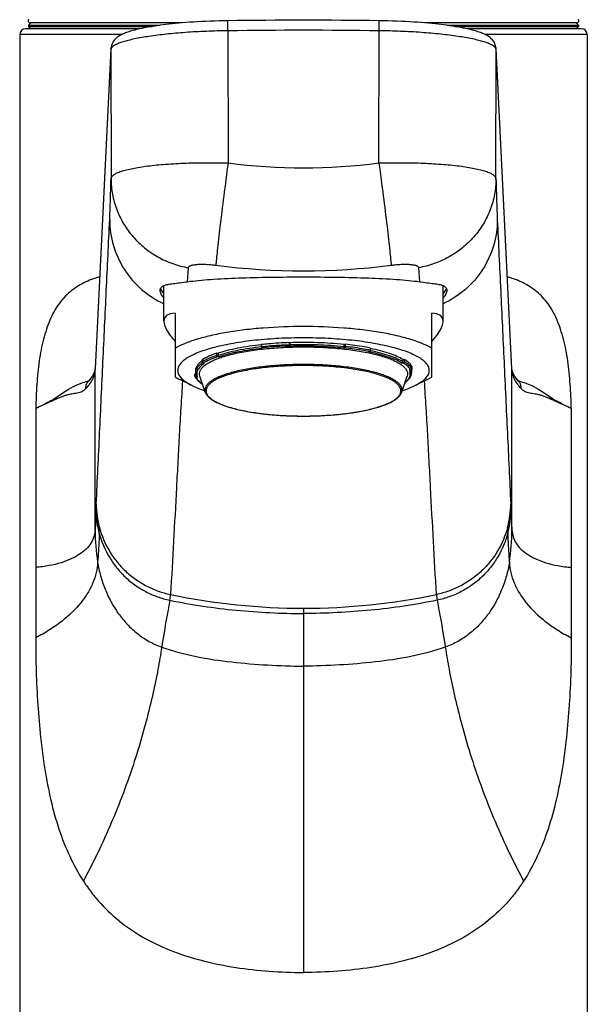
# Model space of a CAD drawing. Header units: millimetres. Extents: x 31 to 640, y 23 to 566.
# Tile 6 of 9: x 186 to 235, y 425 to 509. Entities that reach past the tile are written whole.
import ezdxf

# ---------------------------------------------------------------- set-up
doc = ezdxf.new("R2010")
doc.units = ezdxf.units.MM
doc.header["$LTSCALE"] = 46.255
doc.layers.get('0').update_dxf_attribs({"linetype": 'CONTINUOUS'})

msp = doc.modelspace()

# ---------------------------------------------------------------- linework, layer by layer
at = {"color": 7, "linetype": 'CONTINUOUS'}
for p, q in [((186.925, 508.829), (186.923, 508.727)), ((187.123, 508.527), (186.923, 508.727)), ((186.923, 508.727), (197.501, 508.727)), ((187.123, 509.027), (186.925, 508.829)), ((186.925, 508.829), (198.186, 508.829)), ((199.987, 509.027), (187.085, 509.027)), ((233.761, 509.027), (220.859, 509.027)), ((222.66, 508.829), (233.921, 508.829)), ((223.345, 508.727), (233.923, 508.727)), ((233.723, 509.027), (233.921, 508.829)), ((233.723, 508.527), (233.923, 508.727)), ((233.921, 508.829), (233.923, 508.727)), ((186.173, 508.027), (186.173, 294.527)), ((196.442, 508.527), (186.673, 508.527)), ((234.173, 508.527), (224.404, 508.527)), ((234.673, 508.027), (234.673, 294.527)), ((193.969, 506.829), (192.613, 479.48)), ((228.233, 479.48), (226.877, 506.829)), ((198.488, 483.559), (198.488, 486.588)), ((222.358, 483.559), (222.358, 486.588)), ((199.448, 484.238), (199.448, 478.8)), ((221.398, 478.8), (221.398, 484.238)), ((206.817, 481.586), (206.817, 481.393)), ((206.876, 481.24), (206.843, 481.271)), ((209.232, 481.56), (209.232, 481.754)), ((209.232, 481.754), (209.265, 481.722)), ((209.258, 481.439), (209.291, 481.407)), ((209.265, 481.722), (209.265, 481.529)), ((213.923, 481.28), (213.86, 481.251)), ((213.91, 481.564), (213.973, 481.592)), ((213.91, 481.371), (213.91, 481.564)), ((213.973, 481.592), (213.973, 481.399)), ((216.138, 481.075), (216.138, 481.268)), ((201.773, 480.272), (201.773, 480.079)), ((203.023, 480.639), (203.023, 480.833)), ((203.023, 480.833), (203.133, 480.816)), ((203.22, 480.513), (203.111, 480.53)), ((203.133, 480.816), (203.133, 480.623)), ((216.025, 480.928), (216.088, 480.956)), ((218.928, 480.278), (219.05, 480.286)), ((218.928, 480.085), (218.928, 480.278)), ((219.05, 480.286), (219.05, 480.093)), ((201.198, 479.353), (201.198, 479.16)), ((201.861, 479.969), (201.97, 479.953)), ((218.83, 479.981), (218.952, 479.99)), ((219.599, 479.365), (219.477, 479.356)), ((219.648, 479.353), (219.648, 479.16)), ((219.697, 479.468), (219.697, 479.661)), ((192.077, 478.476), (192.077, 478.476)), ((200.901, 478.062), (199.851, 478.581)), ((201.149, 479.045), (201.207, 479.049)), ((201.149, 478.852), (201.149, 479.045)), ((201.247, 478.762), (201.368, 478.771)), ((202.032, 477.493), (201.572, 478.864)), ((218.814, 477.493), (219.274, 478.864)), ((219.945, 478.062), (220.995, 478.581)), ((228.769, 478.476), (228.769, 478.476)), ((191.975, 478.411), (191.973, 478.41)), ((219.073, 478.264), (219.073, 478.241)), ((228.873, 478.41), (228.871, 478.411))]:
    msp.add_line(p, q, dxfattribs=at)
at = {"color": 9, "linetype": 'CONTINUOUS'}
for p, q in [((194.881, 508.027), (186.173, 508.027)), ((203.968, 508.358), (203.979, 497.074)), ((216.867, 497.074), (216.878, 508.358)), ((234.673, 508.027), (225.965, 508.027)), ((193.968, 506.779), (192.614, 479.48)), ((193.968, 506.779), (193.969, 506.829)), ((193.968, 506.779), (193.979, 495.727)), ((193.977, 506.828), (193.976, 506.827)), ((193.978, 506.828), (193.977, 506.827)), ((226.867, 495.727), (226.878, 506.779)), ((226.878, 506.779), (226.877, 506.829)), ((228.232, 479.48), (226.878, 506.779)), ((200.524, 486.931), (200.593, 488.123)), ((220.252, 488.123), (220.322, 486.931)), ((206.876, 481.24), (206.847, 481.236)), ((192.612, 479.431), (192.613, 479.48)), ((192.614, 479.48), (192.612, 479.431)), ((192.612, 465.715), (192.612, 479.431)), ((228.234, 479.431), (228.232, 479.48)), ((228.234, 479.431), (228.233, 479.48)), ((228.234, 465.715), (228.234, 479.431)), ((187.54, 476.1), (187.54, 456.524)), ((233.306, 476.1), (233.306, 456.524)), ((192.698, 467.539), (192.612, 465.715)), ((192.718, 467.96), (192.698, 467.539)), ((228.128, 467.957), (228.148, 467.539)), ((228.148, 467.539), (228.234, 465.715)), ((210.423, 459.043), (210.423, 427.941))]:
    msp.add_line(p, q, dxfattribs=at)
at = {"color": 7, "linetype": 'CONTINUOUS'}
for points in [[(203.955, 509.219), (203.611, 509.213), (203.216, 509.205), (202.828, 509.193), (202.448, 509.18), (202.077, 509.164), (201.715, 509.147), (201.363, 509.127), (201.021, 509.106), (200.69, 509.083), (200.369, 509.059), (200.058, 509.033), (199.758, 509.006), (199.469, 508.979), (199.191, 508.95), (198.924, 508.92), (198.667, 508.89), (198.42, 508.86), (198.183, 508.828), (197.955, 508.796), (197.737, 508.764), (197.528, 508.731), (197.327, 508.698), (197.135, 508.665), (196.951, 508.631), (196.776, 508.597), (196.608, 508.563), (196.448, 508.528), (196.295, 508.494), (196.15, 508.459), (196.012, 508.424), (195.88, 508.389), (195.755, 508.354), (195.636, 508.319), (195.523, 508.283), (195.415, 508.247), (195.313, 508.211), (195.215, 508.174), (195.121, 508.137), (195.031, 508.098), (194.945, 508.059), (194.863, 508.018), (194.783, 507.975), (194.705, 507.93), (194.63, 507.883), (194.557, 507.833), (194.487, 507.779), (194.418, 507.72), (194.351, 507.657), (194.287, 507.589), (194.226, 507.514), (194.169, 507.434), (194.118, 507.349), (194.073, 507.258), (194.035, 507.164), (194.006, 507.068), (193.985, 506.97), (193.972, 506.874), (193.969, 506.83)], [(226.876, 506.83), (226.874, 506.87), (226.862, 506.966), (226.841, 507.064), (226.812, 507.161), (226.774, 507.255), (226.73, 507.346), (226.679, 507.431), (226.622, 507.512), (226.561, 507.586), (226.497, 507.655), (226.431, 507.718), (226.362, 507.776), (226.292, 507.83), (226.219, 507.881), (226.144, 507.928), (226.067, 507.973), (225.987, 508.016), (225.904, 508.057), (225.818, 508.097), (225.728, 508.135), (225.635, 508.173), (225.537, 508.209), (225.435, 508.246), (225.327, 508.282), (225.214, 508.317), (225.095, 508.353), (224.97, 508.388), (224.839, 508.423), (224.701, 508.457), (224.556, 508.492), (224.404, 508.527), (224.244, 508.561), (224.077, 508.595), (223.901, 508.629), (223.718, 508.663), (223.526, 508.697), (223.326, 508.73), (223.117, 508.763), (222.899, 508.795), (222.672, 508.827), (222.435, 508.858), (222.188, 508.889), (221.932, 508.919), (221.665, 508.949), (221.387, 508.978), (221.099, 509.005), (220.8, 509.032), (220.489, 509.058), (220.169, 509.082), (219.837, 509.105), (219.496, 509.126), (219.144, 509.146), (218.782, 509.164), (218.41, 509.179), (218.029, 509.193), (217.64, 509.204), (217.242, 509.213), (216.891, 509.219)], [(192.613, 479.48), (192.595, 479.344), (192.55, 479.19), (192.475, 479.023), (192.37, 478.845), (192.234, 478.66), (192.077, 478.476)], [(228.769, 478.476), (228.612, 478.659), (228.476, 478.844), (228.371, 479.022), (228.296, 479.19), (228.251, 479.343), (228.233, 479.48)], [(192.077, 478.476), (192.057, 478.456), (192.037, 478.439), (192.024, 478.431), (192.011, 478.424), (191.988, 478.415), (191.973, 478.41)], [(228.873, 478.41), (228.858, 478.415), (228.836, 478.424), (228.822, 478.431), (228.809, 478.439), (228.789, 478.456), (228.769, 478.476)]]:
    msp.add_lwpolyline(points, dxfattribs=at)
for centre, radius, start, end in [((187.085, 509.227), 0.2, 141.55142, 270), ((210.423, 4.336), 504.924, 89.26602, 90.73398), ((233.761, 509.227), 0.2, 270, 38.44858), ((186.673, 508.027), 0.5, 90, 180), ((234.173, 508.027), 0.5, 0, 90), ((203.262, 478.05), 2.601, 124.94568, 126.32907), ((219.03, 479.353), 0.618, 359.99985, 2.48068)]:
    msp.add_arc(centre, radius, start, end, dxfattribs=at)
at = {"color": 9, "linetype": 'CONTINUOUS'}
for centre, radius, start, end in [((210.423, 4.476), 503.924, 89.26602, 90.73398), ((210.423, 546.132), 49.48, 262.51658, 277.48342), ((210.423, 546.28), 58.423, 262.63718, 277.36282), ((212.426, 463.046), 18.24, 78.44127, 78.61909), ((201.905, 479.141), 0.709, 161.1505, 163.22736), ((218.937, 479.14), 0.713, 17.83594, 18.56287), ((192.785, 477.824), 0.962, 137.39756, 144.2459), ((228.061, 477.824), 0.962, 35.7546, 42.60253), ((203.397, 480.593), 2.879, 235.77193, 236.16324), ((200.803, 467.534), 8.105, 179.9646, 195.02583), ((200.488, 467.958), 7.771, 179.97701, 195.02941), ((220.358, 467.958), 7.771, 344.97059, 0.02299), ((220.043, 467.534), 8.105, 344.97417, 0.0354), ((170.116, 466.074), 22.868, 358.39357, 359.67137), ((250.73, 466.074), 22.868, 180.32863, 181.60643), ((209.839, 465.732), 17.227, 180.05696, 189.20608), ((211.007, 465.732), 17.227, 350.79392, 359.94304), ((193.686, 460.661), 5.397, 350.07068, 355.28186), ((210.428, 514.577), 55.534, 258.19275, 269.99503), ((210.418, 514.577), 55.534, 270.00497, 281.80725), ((227.16, 460.661), 5.397, 184.71814, 189.92932)]:
    msp.add_arc(centre, radius, start, end, dxfattribs=at)
at = {"color": 7, "linetype": 'CONTINUOUS'}
for major_axis, start_param, end_param in [((11.858, -6.964), 2.851774, 3.659426), ((11.858, 6.964), 5.765352, 6.573004)]:
    msp.add_ellipse((210.423, 476.903), major_axis=major_axis, ratio=0.194963, start_param=start_param, end_param=end_param, dxfattribs=at)
at = {"color": 9, "linetype": 'CONTINUOUS'}
for points, knots in [([(203.968, 508.358), (203.966, 508.502), (203.963, 508.717), (203.959, 508.968), (203.957, 509.111), (203.956, 509.183), (203.955, 509.219)], [0, 0, 0, 0, 0.500001, 0.750002, 0.875002, 1, 1, 1, 1]), ([(216.878, 508.358), (216.88, 508.502), (216.883, 508.717), (216.886, 508.968), (216.889, 509.111), (216.889, 509.183), (216.891, 509.219)], [0, 0, 0, 0, 0.500001, 0.750002, 0.875002, 1, 1, 1, 1]), ([(203.968, 508.358), (203.354, 508.351), (202.146, 508.32), (200.387, 508.223), (198.75, 508.081), (197.291, 507.9), (196.212, 507.715), (195.476, 507.548), (195.028, 507.426), (194.655, 507.301), (194.361, 507.173), (194.146, 507.046), (194.04, 506.946), (194.008, 506.895)], [0, 0, 0, 0, 0.181049, 0.356113, 0.519366, 0.665417, 0.789522, 0.842109, 0.887859, 0.926502, 0.957907, 0.982191, 1, 1, 1, 1]), ([(226.838, 506.895), (226.806, 506.946), (226.7, 507.046), (226.485, 507.173), (226.191, 507.301), (225.819, 507.426), (225.37, 507.548), (224.634, 507.715), (223.555, 507.9), (222.096, 508.081), (220.459, 508.223), (218.7, 508.32), (217.492, 508.351), (216.878, 508.358)], [0, 0, 0, 0, 0.017802, 0.042079, 0.073478, 0.112115, 0.157862, 0.210446, 0.33455, 0.480604, 0.643865, 0.818939, 1, 1, 1, 1]), ([(194.008, 506.895), (194.004, 506.889), (193.992, 506.868), (193.982, 506.845), (193.977, 506.828)], [0, 0, 0, 0, 0.263356, 1, 1, 1, 1]), ([(226.866, 506.837), (226.865, 506.842), (226.857, 506.862), (226.847, 506.881), (226.838, 506.895)], [0, 0, 0, 0, 0.239532, 1, 1, 1, 1]), ([(226.878, 506.779), (226.877, 506.794), (226.874, 506.813), (226.868, 506.832), (226.866, 506.837)], [0, 0, 0, 0, 0.743261, 1, 1, 1, 1]), ([(193.979, 495.727), (193.98, 495.754), (193.991, 495.81), (194.033, 495.89), (194.098, 495.968), (194.224, 496.078), (194.446, 496.205), (194.783, 496.342), (195.206, 496.47), (195.712, 496.59), (196.296, 496.699), (197.214, 496.835), (198.512, 496.966), (200.215, 497.063), (202.061, 497.104), (203.332, 497.09), (203.979, 497.074)], [0, 0, 0, 0, 0.007848, 0.016378, 0.02607, 0.037252, 0.064812, 0.099949, 0.142821, 0.193295, 0.251054, 0.315652, 0.463116, 0.630499, 0.811692, 1, 1, 1, 1]), ([(203.979, 497.074), (203.853, 496.134), (203.616, 494.327), (203.345, 492.146), (203.163, 490.592), (203.059, 489.659), (202.985, 488.928), (202.947, 488.51), (202.936, 488.339)], [0, 0, 0, 0, 0.323304, 0.621572, 0.749262, 0.85706, 0.941533, 1, 1, 1, 1]), ([(216.867, 497.074), (217.514, 497.09), (218.785, 497.104), (220.631, 497.063), (222.09, 496.98), (223.168, 496.882), (223.893, 496.797), (224.55, 496.699), (225.134, 496.59), (225.64, 496.47), (226.063, 496.342), (226.4, 496.205), (226.622, 496.078), (226.748, 495.968), (226.813, 495.89), (226.855, 495.81), (226.866, 495.754), (226.867, 495.727)], [0, 0, 0, 0, 0.188306, 0.369497, 0.536878, 0.613454, 0.684352, 0.748949, 0.806706, 0.857181, 0.900052, 0.935188, 0.962749, 0.97393, 0.983624, 0.992153, 1, 1, 1, 1]), ([(216.867, 497.074), (216.993, 496.134), (217.229, 494.327), (217.5, 492.146), (217.683, 490.592), (217.786, 489.659), (217.861, 488.928), (217.898, 488.51), (217.91, 488.339)], [0, 0, 0, 0, 0.323304, 0.621572, 0.749262, 0.85706, 0.941533, 1, 1, 1, 1]), ([(193.862, 492.221), (193.885, 492.725), (193.929, 493.893), (193.962, 495.062), (193.979, 495.727)], [0, 0, 0, 0, 0.431414, 1, 1, 1, 1]), ([(193.979, 495.727), (193.98, 495.278), (194.063, 494.378), (194.428, 493.072), (195.023, 491.846), (195.828, 490.738), (196.82, 489.782), (197.967, 489.007), (199.236, 488.435), (200.137, 488.201), (200.593, 488.123)], [0, 0, 0, 0, 0.12303, 0.246364, 0.370229, 0.494781, 0.620096, 0.746154, 0.872849, 1, 1, 1, 1]), ([(226.867, 495.727), (226.866, 495.278), (226.783, 494.378), (226.418, 493.072), (225.823, 491.846), (225.018, 490.738), (224.026, 489.782), (222.878, 489.007), (221.61, 488.435), (220.709, 488.201), (220.252, 488.123)], [0, 0, 0, 0, 0.12303, 0.246364, 0.370229, 0.494781, 0.620096, 0.746154, 0.872849, 1, 1, 1, 1]), ([(226.867, 495.727), (226.884, 495.062), (226.917, 493.893), (226.961, 492.725), (226.984, 492.221)], [0, 0, 0, 0, 0.568585, 1, 1, 1, 1]), ([(192.718, 467.96), (192.813, 469.981), (193.004, 474.024), (193.289, 480.087), (193.576, 486.153), (193.768, 490.196), (193.862, 492.221)], [0, 0, 0, 0, 0.24983, 0.500035, 0.749638, 1, 1, 1, 1]), ([(193.862, 492.221), (193.863, 491.476), (194.081, 489.974), (195.03, 487.911), (196.523, 486.192), (197.805, 485.366), (198.487, 485.052)], [0, 0, 0, 0, 0.249077, 0.498637, 0.748937, 1, 1, 1, 1]), ([(226.984, 492.221), (226.983, 491.476), (226.765, 489.974), (225.816, 487.911), (224.323, 486.192), (223.041, 485.366), (222.359, 485.052)], [0, 0, 0, 0, 0.249077, 0.498637, 0.748937, 1, 1, 1, 1]), ([(226.984, 492.221), (227.078, 490.196), (227.27, 486.153), (227.557, 480.085), (227.842, 474.022), (228.033, 469.978), (228.128, 467.957)], [0, 0, 0, 0, 0.250381, 0.499898, 0.750214, 1, 1, 1, 1]), ([(200.593, 488.123), (200.594, 488.142), (200.606, 488.182), (200.65, 488.233), (200.716, 488.278), (200.803, 488.316), (200.911, 488.348), (201.089, 488.386), (201.351, 488.415), (201.702, 488.427), (202.093, 488.418), (202.509, 488.389), (202.792, 488.358), (202.936, 488.339)], [0, 0, 0, 0, 0.023258, 0.049449, 0.081273, 0.119947, 0.16577, 0.21855, 0.343031, 0.488681, 0.650169, 0.822273, 1, 1, 1, 1]), ([(217.91, 488.339), (218.054, 488.358), (218.337, 488.389), (218.753, 488.418), (219.143, 488.427), (219.495, 488.415), (219.757, 488.386), (219.935, 488.348), (220.042, 488.316), (220.13, 488.278), (220.195, 488.233), (220.239, 488.182), (220.251, 488.142), (220.252, 488.123)], [0, 0, 0, 0, 0.177726, 0.349831, 0.511318, 0.65697, 0.781452, 0.834231, 0.880053, 0.918728, 0.950551, 0.976741, 1, 1, 1, 1]), ([(193.001, 487.35), (192.54, 487.217), (191.865, 486.968), (191.042, 486.497), (190.476, 486.079), (189.959, 485.591), (189.495, 485.026), (189.09, 484.376), (188.745, 483.648), (188.452, 482.855), (188.201, 482.007), (187.992, 481.109), (187.771, 479.828), (187.617, 478.151), (187.561, 476.79), (187.54, 476.1)], [0, 0, 0, 0, 0.106478, 0.158271, 0.209847, 0.261926, 0.315504, 0.37169, 0.431123, 0.493682, 0.559009, 0.627081, 0.698065, 0.846964, 1, 1, 1, 1]), ([(233.306, 476.1), (233.285, 476.79), (233.229, 478.151), (233.074, 479.828), (232.854, 481.109), (232.645, 482.007), (232.394, 482.856), (232.1, 483.649), (231.755, 484.376), (231.351, 485.026), (230.886, 485.592), (230.369, 486.08), (229.804, 486.498), (228.98, 486.969), (228.305, 487.217), (227.844, 487.35)], [0, 0, 0, 0, 0.153035, 0.301926, 0.372909, 0.440986, 0.506319, 0.568876, 0.628303, 0.684487, 0.738066, 0.790153, 0.84173, 0.893521, 1, 1, 1, 1]), ([(206.821, 481.358), (206.142, 481.284), (205.165, 481.142), (203.939, 480.868), (203.389, 480.709), (203.133, 480.623)], [0, 0, 0, 0, 0.544073, 0.784715, 1, 1, 1, 1]), ([(206.847, 481.236), (206.18, 481.163), (205.22, 481.023), (204.014, 480.753), (203.472, 480.597), (203.22, 480.513)], [0, 0, 0, 0, 0.543812, 0.7845, 1, 1, 1, 1]), ([(206.817, 481.393), (207.012, 481.414), (207.816, 481.493), (208.622, 481.54), (209.232, 481.56)], [0, 0, 0, 0, 0.243242, 1, 1, 1, 1]), ([(209.258, 481.439), (209.052, 481.432), (208.246, 481.398), (207.44, 481.336), (206.843, 481.271)], [0, 0, 0, 0, 0.255819, 1, 1, 1, 1]), ([(213.91, 481.371), (213.152, 481.451), (211.603, 481.554), (210.052, 481.555), (209.265, 481.529)], [0, 0, 0, 0, 0.492089, 1, 1, 1, 1]), ([(213.86, 481.251), (213.114, 481.33), (211.591, 481.431), (210.065, 481.432), (209.291, 481.407)], [0, 0, 0, 0, 0.492136, 1, 1, 1, 1]), ([(216.088, 480.956), (215.919, 480.99), (215.201, 481.124), (214.477, 481.221), (213.923, 481.28)], [0, 0, 0, 0, 0.236125, 1, 1, 1, 1]), ([(216.138, 481.075), (215.969, 481.109), (215.252, 481.242), (214.528, 481.34), (213.973, 481.399)], [0, 0, 0, 0, 0.23628, 1, 1, 1, 1]), ([(218.928, 480.085), (218.762, 480.187), (218.381, 480.38), (217.735, 480.626), (216.974, 480.85), (216.426, 480.976), (216.135, 481.035)], [0, 0, 0, 0, 0.197181, 0.430898, 0.699481, 1, 1, 1, 1]), ([(203.023, 480.639), (202.787, 480.56), (202.358, 480.399), (201.949, 480.19), (201.773, 480.079)], [0, 0, 0, 0, 0.545024, 1, 1, 1, 1]), ([(203.111, 480.53), (202.874, 480.451), (202.445, 480.289), (202.036, 480.081), (201.861, 479.969)], [0, 0, 0, 0, 0.545512, 1, 1, 1, 1]), ([(218.83, 479.981), (218.667, 480.082), (218.291, 480.272), (217.655, 480.514), (216.906, 480.734), (216.366, 480.858), (216.08, 480.917)], [0, 0, 0, 0, 0.197464, 0.431266, 0.699745, 1, 1, 1, 1]), ([(192.612, 479.431), (192.605, 479.294), (192.559, 479.014), (192.4, 478.601), (192.152, 478.189), (191.94, 477.929), (191.822, 477.799)], [0, 0, 0, 0, 0.221654, 0.457054, 0.714414, 1, 1, 1, 1]), ([(201.226, 479.346), (201.221, 479.33), (201.205, 479.27), (201.198, 479.207), (201.198, 479.16)], [0, 0, 0, 0, 0.254811, 1, 1, 1, 1]), ([(201.797, 480.007), (201.727, 479.959), (201.598, 479.862), (201.39, 479.663), (201.274, 479.49), (201.234, 479.37)], [0, 0, 0, 0, 0.297285, 0.560436, 1, 1, 1, 1]), ([(201.97, 479.953), (201.849, 479.876), (201.681, 479.753), (201.5, 479.565), (201.402, 479.428), (201.334, 479.289), (201.298, 479.148), (201.295, 479.007), (201.314, 478.915), (201.329, 478.87)], [0, 0, 0, 0, 0.318371, 0.454555, 0.57739, 0.689441, 0.79423, 0.896148, 1, 1, 1, 1]), ([(218.558, 478.246), (218.485, 478.316), (218.311, 478.454), (218.004, 478.638), (217.633, 478.814), (217.026, 479.048), (216.127, 479.302), (214.905, 479.542), (213.531, 479.721), (212.051, 479.833), (210.516, 479.874), (208.978, 479.841), (207.489, 479.738), (206.1, 479.566), (204.857, 479.334), (203.938, 479.085), (203.311, 478.855), (202.925, 478.681), (202.602, 478.499), (202.345, 478.309), (202.155, 478.113), (202.033, 477.908), (201.988, 477.696), (202.01, 477.557), (202.032, 477.493)], [0, 0, 0, 0, 0.017271, 0.03747, 0.060697, 0.08693, 0.147927, 0.219044, 0.298242, 0.383091, 0.470912, 0.558903, 0.644255, 0.724268, 0.796477, 0.858783, 0.885727, 0.909684, 0.93061, 0.948568, 0.963793, 0.976786, 0.988437, 1, 1, 1, 1]), ([(218.466, 478.172), (218.391, 478.246), (218.209, 478.388), (217.888, 478.577), (217.497, 478.758), (216.857, 478.997), (215.908, 479.253), (214.621, 479.491), (213.178, 479.662), (211.634, 479.76), (210.045, 479.781), (208.47, 479.723), (206.967, 479.59), (205.592, 479.386), (204.554, 479.156), (203.829, 478.936), (203.37, 478.767), (202.976, 478.587), (202.651, 478.398), (202.396, 478.201), (202.214, 477.997), (202.107, 477.782), (202.084, 477.56), (202.149, 477.341), (202.238, 477.213), (202.291, 477.15)], [0, 0, 0, 0, 0.017766, 0.038674, 0.062823, 0.090178, 0.153919, 0.22823, 0.310753, 0.398708, 0.489061, 0.578665, 0.664409, 0.743359, 0.812915, 0.843503, 0.871019, 0.895333, 0.916404, 0.934325, 0.949396, 0.96226, 0.974031, 0.986166, 1, 1, 1, 1]), ([(219.599, 479.365), (219.541, 479.485), (219.344, 479.724), (219.096, 479.901), (218.952, 479.99)], [0, 0, 0, 0, 0.439984, 1, 1, 1, 1]), ([(219.697, 479.468), (219.638, 479.588), (219.441, 479.827), (219.194, 480.004), (219.05, 480.093)], [0, 0, 0, 0, 0.440608, 1, 1, 1, 1]), ([(219.096, 478.33), (219.191, 478.405), (219.353, 478.555), (219.496, 478.783), (219.545, 478.965), (219.554, 479.144), (219.516, 479.276), (219.477, 479.356)], [0, 0, 0, 0, 0.302765, 0.552844, 0.665432, 0.774676, 1, 1, 1, 1]), ([(219.648, 479.16), (219.648, 479.177), (219.645, 479.244), (219.632, 479.31), (219.616, 479.358)], [0, 0, 0, 0, 0.246714, 1, 1, 1, 1]), ([(229.024, 477.799), (228.906, 477.929), (228.694, 478.189), (228.446, 478.601), (228.287, 479.014), (228.241, 479.294), (228.234, 479.431)], [0, 0, 0, 0, 0.285585, 0.542946, 0.778346, 1, 1, 1, 1]), ([(200.087, 478.463), (200.039, 477.707), (199.94, 476.192), (199.808, 473.914), (199.688, 471.631), (199.528, 468.584), (199.324, 464.779), (199.15, 461.737), (199.064, 460.218)], [0, 0, 0, 0, 0.124394, 0.249248, 0.374488, 0.499807, 0.750155, 1, 1, 1, 1]), ([(201.247, 478.762), (201.297, 478.659), (201.457, 478.452), (201.66, 478.292), (201.777, 478.212)], [0, 0, 0, 0, 0.447356, 1, 1, 1, 1]), ([(201.329, 478.87), (201.331, 478.862), (201.343, 478.828), (201.357, 478.795), (201.368, 478.771)], [0, 0, 0, 0, 0.245316, 1, 1, 1, 1]), ([(221.781, 460.218), (221.695, 461.737), (221.522, 464.779), (221.318, 468.584), (221.158, 471.631), (221.038, 473.914), (220.906, 476.192), (220.807, 477.707), (220.758, 478.463)], [0, 0, 0, 0, 0.249844, 0.500193, 0.625511, 0.750751, 0.875607, 1, 1, 1, 1]), ([(191.973, 478.41), (191.785, 478.352), (191.493, 478.268), (191.107, 478.127), (190.812, 477.995), (190.525, 477.841), (190.166, 477.613), (189.745, 477.313), (189.232, 476.976), (188.697, 476.669), (188.131, 476.377), (187.741, 476.193), (187.54, 476.1)], [0, 0, 0, 0, 0.117821, 0.18099, 0.245739, 0.310863, 0.375302, 0.499606, 0.620038, 0.741779, 0.867954, 1, 1, 1, 1]), ([(191.822, 477.799), (191.773, 477.745), (191.669, 477.648), (191.492, 477.533), (191.299, 477.454), (191.015, 477.386), (190.71, 477.353), (190.388, 477.297), (190.125, 477.227), (189.849, 477.133), (189.56, 477.016), (189.258, 476.882), (188.826, 476.685), (188.253, 476.42), (187.784, 476.209), (187.54, 476.1)], [0, 0, 0, 0, 0.046797, 0.091352, 0.135443, 0.180731, 0.279146, 0.333324, 0.391591, 0.45429, 0.521439, 0.592723, 0.667688, 0.827618, 1, 1, 1, 1]), ([(191.821, 477.799), (191.819, 477.903), (191.849, 478.113), (191.943, 478.302), (192.004, 478.387)], [0, 0, 0, 0, 0.50116, 1, 1, 1, 1]), ([(202.379, 477.057), (202.456, 476.982), (202.641, 476.838), (202.969, 476.646), (203.367, 476.463), (204.022, 476.222), (204.991, 475.963), (206.306, 475.726), (207.777, 475.557), (209.348, 475.464), (210.961, 475.45), (212.553, 475.517), (214.064, 475.661), (215.437, 475.877), (216.465, 476.119), (217.176, 476.348), (217.619, 476.523), (217.994, 476.709), (218.298, 476.904), (218.529, 477.106), (218.685, 477.317), (218.76, 477.539), (218.744, 477.765), (218.641, 477.983), (218.531, 478.11), (218.466, 478.172)], [0, 0, 0, 0, 0.017915, 0.039042, 0.063482, 0.091193, 0.155806, 0.231124, 0.314678, 0.403565, 0.494625, 0.584596, 0.670266, 0.748629, 0.81705, 0.846872, 0.873503, 0.896837, 0.916874, 0.933776, 0.947972, 0.960313, 0.972139, 0.984972, 1, 1, 1, 1]), ([(218.814, 477.493), (218.834, 477.554), (218.857, 477.683), (218.821, 477.882), (218.718, 478.075), (218.617, 478.189), (218.558, 478.246)], [0, 0, 0, 0, 0.228915, 0.457949, 0.70943, 1, 1, 1, 1]), ([(229.024, 477.799), (229.026, 477.903), (228.997, 478.113), (228.902, 478.302), (228.842, 478.387)], [0, 0, 0, 0, 0.501149, 1, 1, 1, 1]), ([(233.306, 476.1), (233.105, 476.193), (232.715, 476.377), (232.149, 476.669), (231.615, 476.976), (231.102, 477.313), (230.68, 477.613), (230.321, 477.84), (230.035, 477.995), (229.739, 478.127), (229.353, 478.268), (229.062, 478.351), (228.873, 478.41)], [0, 0, 0, 0, 0.13204, 0.258213, 0.379957, 0.500401, 0.624719, 0.689161, 0.754275, 0.81902, 0.882185, 1, 1, 1, 1]), ([(233.306, 476.1), (233.062, 476.209), (232.592, 476.42), (231.919, 476.731), (231.393, 476.972), (230.996, 477.132), (230.721, 477.227), (230.458, 477.296), (230.209, 477.34), (229.974, 477.371), (229.754, 477.404), (229.547, 477.454), (229.354, 477.533), (229.177, 477.647), (229.073, 477.745), (229.024, 477.799)], [0, 0, 0, 0, 0.17238, 0.332308, 0.478538, 0.54568, 0.608396, 0.666632, 0.720822, 0.771545, 0.819231, 0.86454, 0.908633, 0.953199, 1, 1, 1, 1]), ([(202.291, 477.15), (202.298, 477.142), (202.326, 477.11), (202.356, 477.079), (202.379, 477.057)], [0, 0, 0, 0, 0.242607, 1, 1, 1, 1]), ([(192.984, 465.943), (193.172, 465.24), (193.605, 464.217), (194.44, 463.016), (195.188, 462.208), (196.042, 461.511), (196.983, 460.935), (197.994, 460.491), (198.705, 460.293), (199.064, 460.218)], [0, 0, 0, 0, 0.24866, 0.37349, 0.498484, 0.62365, 0.748974, 0.87443, 1, 1, 1, 1]), ([(227.862, 465.943), (227.673, 465.24), (227.241, 464.217), (226.406, 463.016), (225.658, 462.208), (224.804, 461.511), (223.863, 460.935), (222.851, 460.491), (222.141, 460.293), (221.781, 460.218)], [0, 0, 0, 0, 0.24866, 0.37349, 0.498484, 0.62365, 0.748974, 0.87443, 1, 1, 1, 1]), ([(192.612, 465.715), (192.603, 465.52), (192.535, 465.126), (192.27, 464.572), (191.849, 464.066), (191.277, 463.615), (190.555, 463.223), (189.685, 462.899), (188.665, 462.651), (187.93, 462.561), (187.54, 462.523)], [0, 0, 0, 0, 0.090171, 0.181947, 0.280841, 0.391255, 0.516385, 0.658484, 0.819231, 1, 1, 1, 1]), ([(192.975, 465.433), (192.97, 465.249), (192.939, 464.429), (192.881, 463.611), (192.834, 462.976)], [0, 0, 0, 0, 0.223871, 1, 1, 1, 1]), ([(192.975, 465.433), (193.163, 464.732), (193.592, 463.712), (194.419, 462.514), (195.16, 461.709), (196.006, 461.015), (196.938, 460.442), (197.941, 460.001), (198.645, 459.805), (199.002, 459.731)], [0, 0, 0, 0, 0.249508, 0.374491, 0.499478, 0.624507, 0.749597, 0.874758, 1, 1, 1, 1]), ([(227.871, 465.433), (227.682, 464.732), (227.253, 463.712), (226.427, 462.514), (225.686, 461.709), (224.84, 461.015), (223.907, 460.442), (222.905, 460.001), (222.201, 459.805), (221.844, 459.731)], [0, 0, 0, 0, 0.249508, 0.374491, 0.499478, 0.624507, 0.749597, 0.874758, 1, 1, 1, 1]), ([(227.871, 465.433), (227.876, 465.249), (227.907, 464.429), (227.964, 463.611), (228.012, 462.976)], [0, 0, 0, 0, 0.223871, 1, 1, 1, 1]), ([(228.234, 465.715), (228.243, 465.52), (228.311, 465.126), (228.576, 464.572), (228.997, 464.066), (229.569, 463.615), (230.29, 463.223), (231.161, 462.899), (232.181, 462.651), (232.916, 462.561), (233.306, 462.523)], [0, 0, 0, 0, 0.090171, 0.181947, 0.280841, 0.391255, 0.516385, 0.658484, 0.819231, 1, 1, 1, 1]), ([(192.834, 462.976), (192.817, 462.68), (192.729, 462.079), (192.439, 461.194), (191.993, 460.324), (191.169, 459.157), (190.05, 458.096), (188.709, 457.159), (187.945, 456.727), (187.54, 456.524)], [0, 0, 0, 0, 0.102009, 0.207844, 0.31912, 0.437214, 0.698514, 0.844121, 1, 1, 1, 1]), ([(192.834, 462.976), (192.897, 462.584), (193.066, 461.807), (193.446, 460.676), (193.95, 459.596), (194.579, 458.584), (195.335, 457.663), (196.215, 456.857), (197.204, 456.188), (197.931, 455.858), (198.305, 455.725)], [0, 0, 0, 0, 0.125184, 0.25026, 0.375229, 0.500109, 0.624951, 0.749844, 0.874859, 1, 1, 1, 1]), ([(228.012, 462.976), (227.949, 462.584), (227.78, 461.807), (227.4, 460.676), (226.896, 459.596), (226.267, 458.584), (225.51, 457.663), (224.631, 456.857), (223.642, 456.188), (222.915, 455.858), (222.541, 455.725)], [0, 0, 0, 0, 0.125184, 0.25026, 0.375229, 0.500109, 0.624951, 0.749844, 0.874859, 1, 1, 1, 1]), ([(228.012, 462.976), (228.028, 462.68), (228.117, 462.079), (228.407, 461.194), (228.852, 460.324), (229.677, 459.157), (230.796, 458.096), (232.137, 457.159), (232.901, 456.727), (233.306, 456.524)], [0, 0, 0, 0, 0.102009, 0.207844, 0.31912, 0.437214, 0.698514, 0.844121, 1, 1, 1, 1]), ([(199.002, 459.731), (198.965, 459.521), (198.872, 459.013), (198.627, 457.68), (198.437, 456.554), (198.305, 455.725)], [0, 0, 0, 0, 0.157439, 0.380792, 1, 1, 1, 1]), ([(199.002, 459.731), (200.876, 459.342), (204.674, 458.779), (208.507, 458.599), (210.423, 458.599)], [0, 0, 0, 0, 0.499801, 1, 1, 1, 1]), ([(221.844, 459.731), (219.969, 459.342), (216.172, 458.779), (212.339, 458.599), (210.423, 458.599)], [0, 0, 0, 0, 0.499801, 1, 1, 1, 1]), ([(221.844, 459.731), (221.881, 459.521), (221.974, 459.013), (222.219, 457.68), (222.409, 456.554), (222.541, 455.725)], [0, 0, 0, 0, 0.157439, 0.380792, 1, 1, 1, 1]), ([(187.54, 456.524), (187.54, 454.616), (187.62, 451.771), (187.937, 448.025), (188.293, 445.305), (188.794, 442.684), (189.48, 440.193), (190.39, 437.864), (191.177, 436.423), (191.614, 435.746)], [0, 0, 0, 0, 0.266945, 0.397939, 0.526119, 0.650715, 0.771111, 0.887249, 1, 1, 1, 1]), ([(233.306, 456.524), (233.306, 454.616), (233.226, 451.771), (232.908, 448.025), (232.553, 445.305), (232.051, 442.684), (231.366, 440.193), (230.455, 437.864), (229.669, 436.423), (229.232, 435.746)], [0, 0, 0, 0, 0.266945, 0.397939, 0.526119, 0.650715, 0.771111, 0.887249, 1, 1, 1, 1]), ([(198.305, 455.725), (198.213, 455.092), (197.985, 453.752), (197.546, 451.645), (196.98, 449.342), (196.274, 446.871), (195.409, 444.252), (194.358, 441.504), (193.095, 438.643), (192.134, 436.722), (191.614, 435.746)], [0, 0, 0, 0, 0.090596, 0.19266, 0.304951, 0.426564, 0.556906, 0.695737, 0.843225, 1, 1, 1, 1]), ([(198.305, 455.725), (199.267, 455.381), (201.251, 454.857), (204.291, 454.422), (207.353, 454.179), (209.399, 454.108), (210.423, 454.091)], [0, 0, 0, 0, 0.249664, 0.499644, 0.749802, 1, 1, 1, 1]), ([(222.541, 455.725), (221.579, 455.381), (219.594, 454.857), (216.555, 454.422), (213.493, 454.179), (211.446, 454.108), (210.423, 454.091)], [0, 0, 0, 0, 0.249664, 0.499644, 0.749802, 1, 1, 1, 1]), ([(222.541, 455.725), (222.633, 455.092), (222.861, 453.752), (223.3, 451.645), (223.866, 449.342), (224.572, 446.871), (225.437, 444.252), (226.487, 441.504), (227.75, 438.643), (228.712, 436.722), (229.232, 435.746)], [0, 0, 0, 0, 0.090596, 0.19266, 0.304951, 0.426564, 0.556906, 0.695737, 0.843225, 1, 1, 1, 1]), ([(191.614, 435.746), (191.835, 435.407), (192.301, 434.746), (193.341, 433.506), (194.848, 432.114), (196.95, 430.74), (199.319, 429.67), (201.902, 428.876), (204.649, 428.325), (207.508, 428.008), (209.447, 427.94), (210.423, 427.941)], [0, 0, 0, 0, 0.057167, 0.114072, 0.228338, 0.345406, 0.467103, 0.594214, 0.726327, 0.862173, 1, 1, 1, 1]), ([(229.232, 435.746), (229.011, 435.407), (228.545, 434.746), (227.505, 433.506), (225.998, 432.114), (223.896, 430.74), (221.527, 429.67), (218.943, 428.876), (216.197, 428.325), (213.338, 428.008), (211.399, 427.94), (210.423, 427.941)], [0, 0, 0, 0, 0.057167, 0.114072, 0.228338, 0.345406, 0.467103, 0.594214, 0.726327, 0.862173, 1, 1, 1, 1])]:
    msp.add_open_spline(points, degree=3, knots=knots, dxfattribs=at)
msp.add_open_spline([(193.976, 506.827), (193.972, 506.812), (193.969, 506.796), (193.968, 506.779)], degree=3, dxfattribs=at)
at = {"color": 7, "linetype": 'CONTINUOUS'}
for points, knots in [([(198.507, 486.598), (198.616, 486.643), (198.88, 486.71), (199.332, 486.779), (199.893, 486.847), (200.302, 486.899), (200.524, 486.931)], [0, 0, 0, 0, 0.172312, 0.395742, 0.671644, 1, 1, 1, 1]), ([(200.524, 486.931), (200.827, 486.974), (201.475, 487.049), (202.919, 487.169), (204.961, 487.264), (207.612, 487.324), (209.468, 487.337), (210.423, 487.337)], [0, 0, 0, 0, 0.092569, 0.197358, 0.438444, 0.710976, 1, 1, 1, 1]), ([(210.423, 487.337), (211.378, 487.337), (213.234, 487.324), (215.885, 487.264), (217.927, 487.169), (219.371, 487.049), (220.019, 486.974), (220.321, 486.931)], [0, 0, 0, 0, 0.289024, 0.561555, 0.802641, 0.90743, 1, 1, 1, 1]), ([(220.321, 486.931), (220.543, 486.899), (220.952, 486.847), (221.513, 486.779), (221.966, 486.71), (222.23, 486.643), (222.338, 486.598)], [0, 0, 0, 0, 0.328348, 0.604248, 0.827681, 1, 1, 1, 1]), ([(198.173, 486.198), (198.173, 486.241), (198.186, 486.327), (198.254, 486.442), (198.366, 486.533), (198.457, 486.578), (198.507, 486.598)], [0, 0, 0, 0, 0.231294, 0.456715, 0.705738, 1, 1, 1, 1]), ([(198.487, 485.55), (198.438, 485.609), (198.352, 485.722), (198.229, 485.931), (198.173, 486.097), (198.173, 486.198)], [0, 0, 0, 0, 0.312411, 0.581646, 1, 1, 1, 1]), ([(198.486, 485.934), (198.454, 485.969), (198.345, 486.102), (198.257, 486.256), (198.218, 486.375)], [0, 0, 0, 0, 0.272649, 1, 1, 1, 1]), ([(222.338, 486.598), (222.389, 486.578), (222.48, 486.533), (222.591, 486.442), (222.66, 486.327), (222.673, 486.241), (222.673, 486.198)], [0, 0, 0, 0, 0.294278, 0.543305, 0.768719, 1, 1, 1, 1]), ([(222.673, 486.198), (222.673, 486.097), (222.617, 485.931), (222.494, 485.722), (222.407, 485.609), (222.359, 485.55)], [0, 0, 0, 0, 0.418349, 0.687585, 1, 1, 1, 1]), ([(222.628, 486.375), (222.615, 486.337), (222.551, 486.177), (222.448, 486.033), (222.36, 485.934)], [0, 0, 0, 0, 0.230931, 1, 1, 1, 1]), ([(221.398, 481.228), (221.143, 481.382), (220.549, 481.669), (219.535, 482.026), (218.329, 482.342), (216.958, 482.612), (215.449, 482.828), (213.258, 483.042), (210.423, 483.145), (207.587, 483.042), (205.397, 482.828), (203.888, 482.612), (202.516, 482.342), (201.311, 482.026), (200.297, 481.669), (199.702, 481.382), (199.448, 481.228)], [0, 0, 0, 0, 0.039755, 0.087767, 0.143494, 0.206056, 0.274335, 0.347043, 0.5, 0.652957, 0.725665, 0.793944, 0.856506, 0.912233, 0.960245, 1, 1, 1, 1]), ([(221.173, 479.353), (221.173, 479.446), (221.133, 479.643), (220.965, 479.92), (220.699, 480.185), (220.338, 480.44), (219.884, 480.683), (219.341, 480.915), (218.712, 481.132), (217.728, 481.41), (216.329, 481.699), (214.49, 481.948), (212.496, 482.101), (210.423, 482.153), (208.35, 482.101), (206.356, 481.948), (204.517, 481.699), (203.118, 481.41), (202.134, 481.132), (201.505, 480.915), (200.962, 480.683), (200.508, 480.44), (200.146, 480.185), (199.881, 479.92), (199.713, 479.643), (199.673, 479.446), (199.673, 479.353)], [0, 0, 0, 0, 0.012, 0.025458, 0.041393, 0.060355, 0.082583, 0.108123, 0.136897, 0.168749, 0.240745, 0.321856, 0.409305, 0.5, 0.590695, 0.678144, 0.759255, 0.831251, 0.863103, 0.891877, 0.917417, 0.939645, 0.958607, 0.974542, 0.988, 1, 1, 1, 1]), ([(201.572, 478.864), (201.549, 478.933), (201.525, 479.078), (201.573, 479.303), (201.701, 479.519), (201.902, 479.726), (202.173, 479.926), (202.514, 480.118), (202.921, 480.302), (203.582, 480.544), (204.552, 480.806), (205.862, 481.052), (207.328, 481.233), (208.898, 481.342), (210.521, 481.376), (212.14, 481.333), (213.701, 481.215), (215.151, 481.026), (216.44, 480.773), (217.388, 480.505), (218.029, 480.258), (218.42, 480.073), (218.744, 479.878), (218.928, 479.733), (219.005, 479.659)], [0, 0, 0, 0, 0.011563, 0.023214, 0.036207, 0.051432, 0.06939, 0.090316, 0.114273, 0.141217, 0.203523, 0.275732, 0.355745, 0.441097, 0.529088, 0.616909, 0.701758, 0.780956, 0.852073, 0.91307, 0.939302, 0.96253, 0.982729, 1, 1, 1, 1]), ([(206.817, 481.551), (206.139, 481.476), (205.163, 481.335), (203.939, 481.06), (203.389, 480.902), (203.133, 480.816)], [0, 0, 0, 0, 0.544052, 0.784695, 1, 1, 1, 1]), ([(206.817, 481.586), (207.012, 481.607), (207.816, 481.686), (208.622, 481.733), (209.232, 481.754)], [0, 0, 0, 0, 0.243242, 1, 1, 1, 1]), ([(206.817, 481.393), (206.817, 481.367), (206.82, 481.332), (206.831, 481.291), (206.839, 481.276), (206.843, 481.271)], [0, 0, 0, 0, 0.604731, 0.844412, 1, 1, 1, 1]), ([(209.258, 481.439), (209.253, 481.443), (209.246, 481.459), (209.235, 481.499), (209.232, 481.535), (209.232, 481.56)], [0, 0, 0, 0, 0.155588, 0.395269, 1, 1, 1, 1]), ([(213.91, 481.564), (213.152, 481.644), (211.603, 481.747), (210.052, 481.748), (209.265, 481.722)], [0, 0, 0, 0, 0.492089, 1, 1, 1, 1]), ([(209.265, 481.529), (209.265, 481.503), (209.268, 481.467), (209.279, 481.427), (209.286, 481.412), (209.291, 481.407)], [0, 0, 0, 0, 0.604753, 0.844418, 1, 1, 1, 1]), ([(213.86, 481.251), (213.867, 481.255), (213.882, 481.268), (213.903, 481.308), (213.91, 481.345), (213.91, 481.371)], [0, 0, 0, 0, 0.186148, 0.429056, 1, 1, 1, 1]), ([(213.973, 481.399), (213.973, 481.373), (213.966, 481.336), (213.945, 481.297), (213.931, 481.283), (213.923, 481.28)], [0, 0, 0, 0, 0.570931, 0.813851, 1, 1, 1, 1]), ([(216.138, 481.268), (215.969, 481.302), (215.252, 481.436), (214.528, 481.533), (213.973, 481.592)], [0, 0, 0, 0, 0.23628, 1, 1, 1, 1]), ([(216.088, 480.956), (216.096, 480.959), (216.11, 480.973), (216.132, 481.013), (216.138, 481.05), (216.138, 481.075)], [0, 0, 0, 0, 0.186149, 0.429069, 1, 1, 1, 1]), ([(218.928, 480.278), (218.762, 480.38), (218.382, 480.573), (217.737, 480.819), (216.977, 481.042), (216.43, 481.168), (216.139, 481.227)], [0, 0, 0, 0, 0.19722, 0.430946, 0.699513, 1, 1, 1, 1]), ([(201.721, 480.146), (201.641, 480.087), (201.498, 479.968), (201.328, 479.77), (201.223, 479.565), (201.198, 479.421), (201.198, 479.353)], [0, 0, 0, 0, 0.303764, 0.564757, 0.791988, 1, 1, 1, 1]), ([(203.023, 480.833), (202.787, 480.753), (202.358, 480.592), (201.949, 480.383), (201.773, 480.272)], [0, 0, 0, 0, 0.545024, 1, 1, 1, 1]), ([(203.111, 480.53), (203.087, 480.533), (203.041, 480.563), (203.023, 480.614), (203.023, 480.639)], [0, 0, 0, 0, 0.484335, 1, 1, 1, 1]), ([(203.133, 480.623), (203.133, 480.597), (203.15, 480.547), (203.196, 480.517), (203.22, 480.513)], [0, 0, 0, 0, 0.515664, 1, 1, 1, 1]), ([(219.697, 479.661), (219.638, 479.781), (219.441, 480.02), (219.194, 480.197), (219.05, 480.286)], [0, 0, 0, 0, 0.440608, 1, 1, 1, 1]), ([(199.673, 479.353), (199.673, 479.297), (199.687, 479.181), (199.748, 479.011), (199.848, 478.844), (200.043, 478.612), (200.393, 478.334), (200.718, 478.153), (200.901, 478.062)], [0, 0, 0, 0, 0.090527, 0.185472, 0.288611, 0.402823, 0.671343, 1, 1, 1, 1]), ([(201.773, 480.079), (201.773, 480.053), (201.791, 480.003), (201.837, 479.973), (201.861, 479.969)], [0, 0, 0, 0, 0.515665, 1, 1, 1, 1]), ([(218.83, 479.981), (218.856, 479.983), (218.906, 480.007), (218.928, 480.059), (218.928, 480.085)], [0, 0, 0, 0, 0.500534, 1, 1, 1, 1]), ([(219.05, 480.093), (219.05, 480.068), (219.028, 480.016), (218.978, 479.992), (218.952, 479.99)], [0, 0, 0, 0, 0.499469, 1, 1, 1, 1]), ([(219.005, 479.659), (219.067, 479.599), (219.173, 479.478), (219.282, 479.275), (219.32, 479.065), (219.296, 478.929), (219.274, 478.864)], [0, 0, 0, 0, 0.290571, 0.54205, 0.771085, 1, 1, 1, 1]), ([(219.599, 479.365), (219.625, 479.367), (219.675, 479.391), (219.697, 479.443), (219.697, 479.468)], [0, 0, 0, 0, 0.500531, 1, 1, 1, 1]), ([(219.945, 478.062), (220.128, 478.153), (220.453, 478.334), (220.802, 478.612), (220.998, 478.844), (221.098, 479.011), (221.159, 479.181), (221.173, 479.297), (221.173, 479.353)], [0, 0, 0, 0, 0.328657, 0.597177, 0.711389, 0.814528, 0.909473, 1, 1, 1, 1]), ([(199.448, 478.8), (199.479, 478.781), (199.611, 478.704), (199.747, 478.632), (199.851, 478.581)], [0, 0, 0, 0, 0.238813, 1, 1, 1, 1]), ([(201.158, 478.811), (201.22, 478.688), (201.415, 478.444), (201.662, 478.262), (201.803, 478.172)], [0, 0, 0, 0, 0.45202, 1, 1, 1, 1]), ([(201.247, 478.762), (201.229, 478.761), (201.192, 478.768), (201.166, 478.796), (201.158, 478.811)], [0, 0, 0, 0, 0.504624, 1, 1, 1, 1]), ([(201.198, 479.16), (201.198, 479.102), (201.213, 478.985), (201.254, 478.874), (201.28, 478.82)], [0, 0, 0, 0, 0.491855, 1, 1, 1, 1]), ([(201.28, 478.82), (201.288, 478.804), (201.314, 478.777), (201.351, 478.769), (201.368, 478.771)], [0, 0, 0, 0, 0.495398, 1, 1, 1, 1]), ([(219.082, 478.29), (219.167, 478.352), (219.319, 478.478), (219.503, 478.691), (219.62, 478.919), (219.648, 479.082), (219.648, 479.16)], [0, 0, 0, 0, 0.292253, 0.549565, 0.781458, 1, 1, 1, 1]), ([(220.995, 478.581), (221.031, 478.598), (221.167, 478.667), (221.301, 478.742), (221.398, 478.8)], [0, 0, 0, 0, 0.261245, 1, 1, 1, 1]), ([(200.901, 478.062), (201.065, 477.981), (201.423, 477.825), (201.79, 477.693), (201.985, 477.629)], [0, 0, 0, 0, 0.471221, 1, 1, 1, 1]), ([(218.861, 477.629), (219.056, 477.693), (219.423, 477.825), (219.781, 477.981), (219.945, 478.062)], [0, 0, 0, 0, 0.528779, 1, 1, 1, 1]), ([(219.073, 478.241), (219.073, 478.228), (219.068, 478.202), (219.052, 478.18), (219.042, 478.172)], [0, 0, 0, 0, 0.518684, 1, 1, 1, 1]), ([(202.032, 477.493), (202.044, 477.456), (202.11, 477.302), (202.218, 477.17), (202.31, 477.081)], [0, 0, 0, 0, 0.232649, 1, 1, 1, 1]), ([(202.31, 477.081), (202.381, 477.013), (202.547, 476.88), (202.836, 476.702), (203.18, 476.533), (203.736, 476.309), (204.555, 476.064), (205.668, 475.827), (206.923, 475.643), (208.282, 475.517), (209.706, 475.453), (211.152, 475.453), (212.576, 475.518), (213.935, 475.644), (215.188, 475.829), (216.3, 476.066), (217.118, 476.312), (217.672, 476.536), (218.015, 476.705), (218.304, 476.883), (218.536, 477.071), (218.711, 477.27), (218.789, 477.419), (218.814, 477.493)], [0, 0, 0, 0, 0.017155, 0.036711, 0.058833, 0.083565, 0.140613, 0.206902, 0.280859, 0.360534, 0.443728, 0.528104, 0.611277, 0.69091, 0.764807, 0.831021, 0.887981, 0.912667, 0.934743, 0.954254, 0.971369, 0.986433, 1, 1, 1, 1])]:
    msp.add_open_spline(points, degree=3, knots=knots, dxfattribs=at)
msp.add_open_spline([(201.158, 478.811), (201.152, 478.824), (201.149, 478.838), (201.149, 478.852)], degree=3, dxfattribs=at)

doc.saveas('drawing.dxf')
